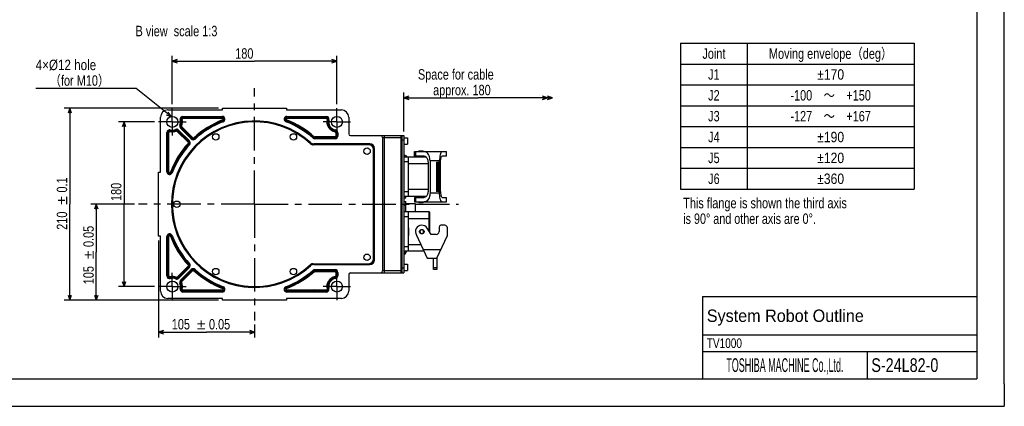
# Model space of a CAD drawing. Header units: millimetres. Extents: x 0 to 594, y 0 to 420.
# Tile 44 of 256: x 235 to 594, y 0 to 141. Entities that reach past the tile are written whole.
import ezdxf
from ezdxf.enums import TextEntityAlignment as Align

# ---------------------------------------------------------------- set-up
doc = ezdxf.new("R2010")
doc.units = ezdxf.units.MM
doc.header["$LTSCALE"] = 32.67
for name, pattern in [('CENTER', [0.6, 0.375, -0.075, 0.075, -0.075]), ('DOT', [0.2, 0.1, -0.1]), ('HIDDEN', [0.2, 0.1, -0.1])]:
    doc.linetypes.add(name, pattern=pattern)
doc.layers.get('0').update_dxf_attribs({"linetype": 'CONTINUOUS'})
for name, color, linetype in [('DEFAULT_1', 7, 'CENTER'), ('DEFAULT_2', 8, 'HIDDEN'), ('DRA_ITEM', 7, 'CONTINUOUS'), ('DRIV_DIM', 7, 'CONTINUOUS')]:
    doc.layers.add(name, color=color, linetype=linetype)
doc.styles.get("Standard").update_dxf_attribs({"font": 'MS PGothic.ttf', "width": 0.8})
doc.dimstyles.new('DIMSTYLE_6', dxfattribs={"dimtxt": 3.8, "dimasz": 1.8, "dimexe": 0.18, "dimexo": 0.0625, "dimgap": 0.09, "dimtad": 1, "dimdec": 3, "dimlfac": 3, "dimdsep": 46, "dimtxsty": 'STANDARD', "dimblk": 'OPEN', "dimblk1": 'OPEN', "dimblk2": 'OPEN', "dimcen": 0.09, "dimadec": 0, "dimazin": 0, "dimtp": 0.001, "dimtm": 0.001, "dimtfac": 1, "dimtdec": 3, "dimtofl": 0, "dimtmove": 0, "dimatfit": 3, "dimldrblk": 'OPEN', "dimfxl": 1, "dimtolj": 1, "dimarcsym": 0})
doc.dimstyles.new('DIMSTYLE_7', dxfattribs={"dimtxt": 3.8, "dimasz": 1.8, "dimexe": 0.18, "dimexo": 0.0625, "dimgap": 0.09, "dimtad": 1, "dimdec": 3, "dimlfac": 3, "dimdsep": 46, "dimtxsty": 'STANDARD', "dimblk": 'OPEN', "dimblk1": 'OPEN', "dimblk2": 'OPEN', "dimcen": 0.09, "dimadec": 0, "dimazin": 0, "dimtol": 1, "dimtp": 0.05, "dimtm": 0.05, "dimtfac": 1, "dimtdec": 3, "dimtofl": 0, "dimtmove": 0, "dimatfit": 3, "dimldrblk": 'OPEN', "dimfxl": 1, "dimtolj": 1, "dimarcsym": 0})
doc.dimstyles.new('DIMSTYLE_8', dxfattribs={"dimtxt": 3.8, "dimasz": 1.8, "dimexe": 0.18, "dimexo": 0.0625, "dimgap": 0.09, "dimtad": 1, "dimdec": 3, "dimlfac": 3, "dimdsep": 46, "dimtxsty": 'STANDARD', "dimblk": 'OPEN', "dimblk1": 'OPEN', "dimblk2": 'OPEN', "dimcen": 0.09, "dimadec": 0, "dimazin": 0, "dimtol": 1, "dimtp": 0.1, "dimtm": 0.1, "dimtfac": 1, "dimtdec": 3, "dimtofl": 0, "dimtmove": 0, "dimatfit": 3, "dimldrblk": 'OPEN', "dimfxl": 1, "dimtolj": 1, "dimarcsym": 0})

# ---------------------------------------------------------------- blocks, each defined once
blk = doc.blocks.new('_OPEN')
at = {"color": 0, "linetype": 'ByBlock'}
for p, q in [((0, 0), (-1, 0.34)), ((-1, -0.34), (0, 0)), ((-1, 0), (0, 0))]:
    blk.add_line(p, q, dxfattribs=at)
blk = doc.blocks.new('*D17')
at = {"layer": 'DRIV_DIM', "color": 2, "linetype": 'Continuous'}
for p, q in [((290.66, 110.14), (290.66, 127.71)), ((290.66, 125.71), (320.66, 125.71)), ((350.66, 125.71), (320.66, 125.71)), ((350.66, 110.14), (350.66, 127.71))]:
    blk.add_line(p, q, dxfattribs=at)
at = {"layer": 'DRIV_DIM', "color": 2, "linetype": 'Continuous', "xscale": 1.8, "yscale": 1.8, "zscale": 1.8, "rotation": 180}
blk.add_blockref('_OPEN', (290.66, 125.71), dxfattribs=at)
at = {"layer": 'DRIV_DIM', "color": 2, "linetype": 'Continuous', "xscale": 1.8, "yscale": 1.8, "zscale": 1.8}
blk.add_blockref('_OPEN', (350.66, 125.71), dxfattribs=at)
at = {"layer": 'DRIV_DIM', "color": 2, "linetype": 'Continuous', "width": 0.8}
blk.add_text('180', height=3.8, dxfattribs=at).set_placement((313.59, 126.66))
blk = doc.blocks.new('*D18')
at = {"layer": 'DRIV_DIM', "color": 2, "linetype": 'Continuous'}
for p, q in [((284.16, 103.64), (271.04, 103.64)), ((273.04, 103.64), (273.04, 73.64)), ((273.04, 43.64), (273.04, 73.64)), ((284.16, 43.64), (271.04, 43.64))]:
    blk.add_line(p, q, dxfattribs=at)
at = {"layer": 'DRIV_DIM', "color": 2, "linetype": 'Continuous', "xscale": 1.8, "yscale": 1.8, "zscale": 1.8}
for p, rotation in [((273.04, 103.64), 90), ((273.04, 43.64), 270)]:
    blk.add_blockref('_OPEN', p, dxfattribs=dict(at, rotation=rotation))
at = {"layer": 'DRIV_DIM', "color": 2, "linetype": 'Continuous', "width": 0.8}
blk.add_text('180', height=3.8, rotation=90, dxfattribs=at).set_placement((272.09, 74.81))
blk = doc.blocks.new('*D19')
at = {"layer": 'DRIV_DIM', "color": 2, "linetype": 'Continuous'}
for p, q in [((276.82, 73.64), (260.95, 73.64)), ((262.95, 73.64), (262.95, 56.14)), ((262.95, 38.64), (262.95, 56.14)), ((307.49, 38.64), (260.95, 38.64))]:
    blk.add_line(p, q, dxfattribs=at)
at = {"layer": 'DRIV_DIM', "color": 2, "linetype": 'Continuous', "xscale": 1.8, "yscale": 1.8, "zscale": 1.8}
for p, rotation in [((262.95, 73.64), 90), ((262.95, 38.64), 270)]:
    blk.add_blockref('_OPEN', p, dxfattribs=dict(at, rotation=rotation))
at = {"layer": 'DRIV_DIM', "color": 2, "linetype": 'Continuous'}
for s, width, p in [('0.05', 0.8, (262, 58.03)), ('%%p', 1.166667, (262, 53.59)), ('105', 0.8, (262, 44.47))]:
    blk.add_text(s, height=3.8, rotation=90, dxfattribs=dict(at, width=width)).set_placement(p)
blk = doc.blocks.new('*D20')
at = {"layer": 'DRIV_DIM', "color": 2, "linetype": 'Continuous'}
for p, q in [((307.49, 108.64), (251.27, 108.64)), ((253.27, 108.64), (253.27, 73.64)), ((253.27, 38.64), (253.27, 73.64)), ((307.49, 38.64), (251.27, 38.64))]:
    blk.add_line(p, q, dxfattribs=at)
at = {"layer": 'DRIV_DIM', "color": 2, "linetype": 'Continuous', "xscale": 1.8, "yscale": 1.8, "zscale": 1.8}
for p, rotation in [((253.27, 108.64), 90), ((253.27, 38.64), 270)]:
    blk.add_blockref('_OPEN', p, dxfattribs=dict(at, rotation=rotation))
at = {"layer": 'DRIV_DIM', "color": 2, "linetype": 'Continuous'}
for s, width, p in [('0.1', 0.8, (252.32, 77.88)), ('%%p', 1.166667, (252.32, 73.44)), ('210', 0.8, (252.32, 64.32))]:
    blk.add_text(s, height=3.8, rotation=90, dxfattribs=dict(at, width=width)).set_placement(p)
blk = doc.blocks.new('*D21')
at = {"layer": 'DRIV_DIM', "color": 2, "linetype": 'Continuous'}
for p, q in [((285.66, 60.47), (285.66, 25.05)), ((320.66, 29.8), (320.66, 25.05)), ((285.66, 27.05), (303.16, 27.05)), ((320.66, 27.05), (303.16, 27.05))]:
    blk.add_line(p, q, dxfattribs=at)
at = {"layer": 'DRIV_DIM', "color": 2, "linetype": 'Continuous', "xscale": 1.8, "yscale": 1.8, "zscale": 1.8, "rotation": 180}
blk.add_blockref('_OPEN', (285.66, 27.05), dxfattribs=at)
at = {"layer": 'DRIV_DIM', "color": 2, "linetype": 'Continuous', "xscale": 1.8, "yscale": 1.8, "zscale": 1.8}
blk.add_blockref('_OPEN', (320.66, 27.05), dxfattribs=at)
at = {"layer": 'DRIV_DIM', "color": 2, "linetype": 'Continuous'}
for s, width, p in [('105', 0.8, (290.46, 28)), ('%%p', 1.166667, (299.58, 28)), ('0.05', 0.8, (304.01, 28))]:
    blk.add_text(s, height=3.8, dxfattribs=dict(at, width=width)).set_placement(p)
blk = doc.blocks.new('_DOUBLE_OPEN')
at = {"color": 0, "linetype": 'ByBlock'}
for p, q in [((-1, 0), (-2, 0.34)), ((-2, -0.34), (-1, 0)), ((-2, 0), (-1, 0)), ((0, 0), (-1, 0.34)), ((-1, -0.34), (0, 0)), ((-1, 0), (0, 0))]:
    blk.add_line(p, q, dxfattribs=at)
blk = doc.blocks.new('*D25')
at = {"layer": 'DRIV_DIM', "color": 2, "linetype": 'Continuous'}
for p, q in [((375.09, 100.14), (375.09, 114.39)), ((375.09, 112.39), (402.16, 112.39)), ((429.24, 112.39), (402.16, 112.39))]:
    blk.add_line(p, q, dxfattribs=at)
at = {"layer": 'DRIV_DIM', "color": 2, "linetype": 'Continuous', "xscale": 1.8, "yscale": 1.8, "zscale": 1.8, "rotation": 180}
blk.add_blockref('_OPEN', (375.09, 112.39), dxfattribs=at)
at = {"layer": 'DRIV_DIM', "color": 2, "linetype": 'Continuous', "xscale": 1.8, "yscale": 1.8, "zscale": 1.8}
blk.add_blockref('_DOUBLE_OPEN', (429.24, 112.39), dxfattribs=at)
at = {"layer": 'DRIV_DIM', "color": 2, "linetype": 'Continuous', "width": 0.8}
for s, p in [('Space for cable', (380.21, 119.04)), ('     approx. 180 ', (380.21, 113.34))]:
    blk.add_text(s, height=3.8, dxfattribs=at).set_placement(p)

msp = doc.modelspace()

# ---------------------------------------------------------------- linework, layer by layer
at = {"color": 7, "linetype": 'Continuous'}
for p, q in [((584, 410), (584, 10)), ((594, 8.24228), (594, 409.35318)), ((288.99183, 107.97216), (308.99183, 107.97216)), ((308.99183, 107.97216), (308.99183, 108.63883)), ((308.99183, 108.63883), (332.32516, 108.63883)), ((332.32516, 108.63883), (332.32516, 107.97216)), ((332.32516, 107.97216), (352.32516, 107.97216)), ((286.32516, 85.3055), (286.32516, 105.3055)), ((294.53148, 105.3055), (308.86749, 105.3055)), ((332.4495, 105.3055), (346.78551, 105.3055)), ((354.99183, 105.3055), (354.99183, 99.3055)), ((297.81938, 97.65647), (293.86978, 101.60607)), ((288.99183, 85.42984), (288.99183, 99.76585)), ((292.69126, 100.42755), (296.64086, 96.47795)), ((349.99183, 97.8055), (342.64334, 97.8055)), ((350.6585, 99.69478), (350.6585, 98.47216)), ((355.6585, 98.63883), (375.09183, 98.63883)), ((367.32516, 97.97216), (367.32516, 49.3055)), ((373.99183, 98.63883), (373.99183, 48.63883)), ((374.32516, 98.63883), (374.32516, 48.63883)), ((375.09183, 98.63883), (375.09183, 48.63883)), ((375.09183, 97.8055), (376.42516, 97.8055)), ((376.42516, 97.8055), (376.42516, 95.47216)), ((362.32516, 95.3055), (342.06722, 95.3055)), ((362.6585, 95.63883), (342.19658, 95.63883)), ((363.99183, 53.63883), (363.99183, 93.63883)), ((364.32516, 53.3055), (364.32516, 93.97216)), ((375.09183, 95.47216), (376.42516, 95.47216)), ((375.09183, 91.47216), (375.2585, 91.47216)), ((383.26052, 90.8055), (375.09183, 90.8055)), ((376.7585, 76.47216), (376.7585, 90.8055)), ((378.95958, 91.13883), (378.95958, 92.8055)), ((378.95961, 92.8055), (390.62516, 92.8055)), ((382.53958, 91.13883), (378.95961, 91.13883)), ((379.31305, 92.8055), (379.31305, 91.13883)), ((380.47516, 93.13883), (382.1085, 93.13883)), ((380.47516, 93.13883), (380.47516, 92.8055)), ((380.47516, 91.13883), (380.47516, 90.8055)), ((382.1085, 92.8055), (382.1085, 93.13883)), ((382.1085, 90.8055), (382.1085, 91.13883)), ((390.62516, 91.13883), (389.04765, 91.13883)), ((390.62516, 91.13883), (390.62516, 92.8055)), ((383.89346, 88.97216), (383.89346, 78.3055)), ((384.62248, 89.47216), (384.62248, 77.8055)), ((386.92516, 88.97216), (388.09183, 88.97216)), ((386.92516, 88.97216), (386.92516, 78.3055)), ((387.42516, 88.97216), (387.42516, 78.3055)), ((388.09183, 77.8055), (388.09183, 89.47216)), ((388.42637, 78.3055), (388.42637, 88.97216)), ((285.6585, 61.97216), (285.6585, 85.3055)), ((285.6585, 85.3055), (286.32516, 85.3055)), ((383.26057, 76.47216), (375.09183, 76.47216)), ((375.09183, 75.94453), (375.7585, 75.94453)), ((375.7585, 75.94453), (375.7585, 76.47216)), ((378.95958, 76.13883), (378.95958, 74.47216)), ((378.95961, 76.13883), (382.53958, 76.13883)), ((379.31305, 76.13883), (379.31305, 74.47216)), ((380.47516, 76.47216), (380.47516, 76.13883)), ((382.1085, 76.13883), (382.1085, 76.47216)), ((388.09183, 78.3055), (386.92516, 78.3055)), ((389.04765, 76.13883), (390.62516, 76.13883)), ((390.62516, 74.47216), (390.62516, 76.13883)), ((375.09183, 74.66647), (375.7585, 74.66647)), ((375.09183, 73.31932), (375.7585, 73.31932)), ((375.7585, 70.8055), (375.7585, 74.66647)), ((379.32516, 73.8055), (375.7585, 73.8055)), ((378.95961, 74.47216), (390.62516, 74.47216)), ((379.32516, 70.8055), (379.32516, 73.8055)), ((380.47516, 74.47216), (380.47516, 74.13883)), ((382.1085, 74.13883), (380.47516, 74.13883)), ((382.1085, 74.13883), (382.1085, 74.47216)), ((384.2585, 70.8055), (375.09183, 70.8055)), ((376.7585, 56.47217), (376.7585, 70.8055)), ((384.59183, 63.29436), (384.59183, 70.47217)), ((376.82516, 64.97213), (376.7585, 64.97213)), ((376.82516, 64.97213), (376.82516, 62.29216)), ((385.00145, 62.63883), (383.60394, 64.87531)), ((387.89183, 65.3055), (387.89183, 63.63883)), ((389.9585, 65.97217), (388.5585, 65.97217)), ((390.9585, 62.27891), (390.9585, 64.97217)), ((286.32516, 61.97216), (285.6585, 61.97216)), ((286.32516, 41.97216), (286.32516, 61.97216)), ((288.99183, 47.51182), (288.99183, 61.84783)), ((376.82516, 62.3055), (376.7585, 62.3055)), ((376.7585, 62.29216), (376.82516, 62.29216)), ((379.64639, 62.40235), (383.56709, 53.99437)), ((386.89183, 62.63883), (385.00145, 62.63883)), ((387.085, 53.97217), (390.9585, 62.27891)), ((382.41168, 56.47217), (375.09183, 56.47217)), ((375.09183, 55.47216), (375.2585, 55.47216)), ((375.92516, 56.47217), (375.92516, 56.13883)), ((383.61833, 53.97217), (387.085, 53.97217)), ((385.91833, 49.8055), (385.91833, 53.97217)), ((387.085, 53.97217), (387.085, 49.8055)), ((296.64086, 50.79971), (292.69126, 46.85011)), ((342.06722, 51.97216), (362.32516, 51.97216)), ((342.19658, 51.63883), (362.6585, 51.63883)), ((375.09183, 51.8055), (376.42516, 51.8055)), ((376.42516, 51.8055), (376.42516, 49.47216)), ((293.86978, 45.6716), (297.81938, 49.6212)), ((342.64334, 49.47216), (349.99183, 49.47216)), ((350.6585, 48.8055), (350.6585, 47.58288)), ((354.99183, 47.97216), (354.99183, 41.97216)), ((355.6585, 48.63883), (375.09183, 48.63883)), ((375.09183, 49.47216), (376.42516, 49.47216)), ((387.085, 49.8055), (385.91833, 49.8055)), ((308.86749, 41.97216), (294.53148, 41.97216)), ((346.78551, 41.97216), (332.4495, 41.97216)), ((484, 40), (584, 40)), ((484, 40), (484, 10)), ((308.99183, 39.3055), (288.99183, 39.3055)), ((308.99183, 38.63883), (308.99183, 39.3055)), ((332.32516, 38.63883), (308.99183, 38.63883)), ((352.32516, 39.3055), (332.32516, 39.3055)), ((332.32516, 39.3055), (332.32516, 38.63883)), ((484, 20), (584, 20)), ((544, 20), (544, 10)), ((10, 10), (584, 10)), ((12.37736, 0), (584.30102, 0))]:
    msp.add_line(p, q, dxfattribs=at)
at = {"color": 2, "linetype": 'Continuous'}
for p, q in [((475.95935, 132.31558), (561.07935, 132.31558)), ((475.95935, 132.31558), (475.95935, 79.11558)), ((500.27935, 132.31558), (500.27935, 79.11558)), ((561.07935, 132.31558), (561.07935, 79.11558)), ((475.95935, 124.71558), (561.07935, 124.71558)), ((475.95935, 117.11558), (561.07935, 117.11558)), ((475.95935, 109.51558), (561.07935, 109.51558)), ((475.95935, 101.91558), (561.07935, 101.91558)), ((475.95935, 94.31558), (561.07935, 94.31558)), ((475.95935, 86.71558), (561.07935, 86.71558)), ((475.95935, 79.11558), (561.07935, 79.11558))]:
    msp.add_line(p, q, dxfattribs=at)
at = {"color": 9, "linetype": 'Continuous'}
for p, q in [((293.56324, 104.38883), (294.20873, 104.5555)), ((294.53148, 104.97216), (294.53148, 105.63883)), ((294.53148, 105.63883), (308.86749, 105.63883)), ((294.53148, 104.97216), (308.86749, 104.97216)), ((308.86749, 104.97216), (308.86749, 105.63883)), ((309.223, 103.70416), (308.986, 104.32727)), ((332.09399, 103.70416), (332.331, 104.32727)), ((332.4495, 104.97216), (332.4495, 105.63883)), ((332.4495, 105.63883), (346.78551, 105.63883)), ((332.4495, 104.97216), (346.78551, 104.97216)), ((346.78551, 104.97216), (346.78551, 105.63883)), ((347.10826, 104.5555), (347.75376, 104.38883)), ((289.74183, 100.0886), (289.9085, 100.73409)), ((292.08975, 100.26304), (291.82952, 100.87682)), ((292.45556, 100.19185), (292.92697, 100.66326)), ((292.92697, 100.66326), (296.87657, 96.71366)), ((293.42051, 102.46781), (294.03429, 102.20758)), ((293.63407, 101.37036), (294.10548, 101.84177)), ((297.58367, 97.42076), (293.63407, 101.37036)), ((298.05508, 97.89217), (294.10548, 101.84177)), ((350.04739, 100.02345), (350.1585, 100.68079)), ((288.6585, 85.42984), (288.6585, 99.76585)), ((288.6585, 99.76585), (289.32516, 99.76585)), ((289.32516, 85.42984), (289.32516, 99.76585)), ((292.45556, 100.19185), (296.40516, 96.24225)), ((297.58367, 97.42076), (298.05508, 97.89217)), ((298.51558, 97.88175), (298.96518, 97.38951)), ((341.98048, 97.72342), (342.42239, 98.22258)), ((342.64334, 97.47216), (342.64334, 98.13883)), ((349.99183, 98.13883), (342.64334, 98.13883)), ((349.99183, 97.47216), (342.64334, 97.47216)), ((349.99183, 97.47216), (349.99183, 98.13883)), ((350.32516, 99.69478), (350.32516, 98.47216)), ((350.32516, 99.69478), (350.99183, 99.69478)), ((350.32516, 98.47216), (350.99183, 98.47216)), ((350.99183, 99.69478), (350.99183, 98.47216)), ((367.32516, 97.97216), (373.99183, 97.97216)), ((367.99183, 48.63883), (367.99183, 98.63883)), ((375.09183, 96.97216), (373.99183, 96.97216)), ((296.40516, 96.24225), (296.87657, 96.71366)), ((296.41558, 95.78175), (296.90782, 95.33215)), ((375.2585, 91.47216), (375.2585, 90.8055)), ((376.7585, 89.13883), (375.09183, 89.13883)), ((383.89346, 88.3055), (376.7585, 88.3055)), ((388.09183, 89.47216), (384.62248, 89.47216)), ((288.6585, 85.42984), (289.32516, 85.42984)), ((289.97006, 85.31133), (290.59317, 85.07433)), ((376.7585, 78.13883), (375.09183, 78.13883)), ((383.89346, 78.97216), (376.7585, 78.97216)), ((384.62248, 77.8055), (388.09183, 77.8055)), ((375.09183, 69.13883), (376.7585, 69.13883)), ((384.59183, 68.3055), (376.7585, 68.3055)), ((384.2585, 63.8278), (384.2585, 70.8055)), ((288.6585, 47.51182), (288.6585, 61.84783)), ((288.6585, 61.84783), (289.32516, 61.84783)), ((289.32516, 47.51182), (289.32516, 61.84783)), ((289.97006, 61.96633), (290.59317, 62.20334)), ((376.7585, 58.13883), (375.09183, 58.13883)), ((376.7585, 58.97217), (381.24591, 58.97217)), ((375.2585, 56.47217), (375.2585, 55.47216)), ((388.48392, 56.97217), (382.17852, 56.97217)), ((296.40516, 51.03541), (292.45556, 47.08581)), ((296.87657, 50.56401), (292.92697, 46.61441)), ((296.40516, 51.03541), (296.87657, 50.56401)), ((296.41558, 51.49592), (296.90782, 51.94552)), ((375.09183, 50.3055), (373.99183, 50.3055)), ((387.085, 50.42566), (385.91833, 50.42566)), ((288.6585, 47.51182), (289.32516, 47.51182)), ((289.9085, 46.54357), (289.74183, 47.18907)), ((291.82952, 46.40084), (292.08975, 47.01462)), ((292.45556, 47.08581), (292.92697, 46.61441)), ((293.63407, 45.9073), (297.58367, 49.8569)), ((294.10548, 45.4359), (298.05508, 49.3855)), ((297.58367, 49.8569), (298.05508, 49.3855)), ((298.51558, 49.39591), (298.96518, 49.88816)), ((341.98048, 49.55424), (342.42239, 49.05508)), ((342.64334, 49.8055), (349.99183, 49.8055)), ((342.64334, 49.13883), (342.64334, 49.8055)), ((342.64334, 49.13883), (349.99183, 49.13883)), ((349.99183, 49.13883), (349.99183, 49.8055)), ((350.1585, 46.59687), (350.04739, 47.25421)), ((350.32516, 48.8055), (350.99183, 48.8055)), ((350.32516, 48.8055), (350.32516, 47.58288)), ((350.32516, 47.58288), (350.99183, 47.58288)), ((350.99183, 48.8055), (350.99183, 47.58288)), ((373.99183, 49.3055), (367.32516, 49.3055)), ((293.42051, 44.80985), (294.03429, 45.07008)), ((293.63407, 45.9073), (294.10548, 45.4359)), ((308.986, 42.95039), (309.223, 43.57351)), ((332.09399, 43.57351), (332.331, 42.95039)), ((293.56324, 42.88883), (294.20873, 42.72216)), ((294.53148, 41.63883), (294.53148, 42.3055)), ((308.86749, 42.3055), (294.53148, 42.3055)), ((308.86749, 41.63883), (294.53148, 41.63883)), ((308.86749, 41.63883), (308.86749, 42.3055)), ((342.11173, 42.3055), (332.4495, 42.3055)), ((332.4495, 41.63883), (332.4495, 42.3055)), ((346.78551, 41.63883), (332.4495, 41.63883)), ((346.78551, 42.3055), (342.5386, 42.3055)), ((346.78551, 41.63883), (346.78551, 42.3055)), ((347.10826, 42.72216), (347.75376, 42.88883))]:
    msp.add_line(p, q, dxfattribs=at)
at = {"color": 4, "linetype": 'Continuous'}
for p, q in [((484, 26), (584, 26)), ((594, 8.24228), (594, 0)), ((584.30102, 0), (594, 0))]:
    msp.add_line(p, q, dxfattribs=at)
at = {"color": 7, "linetype": 'Continuous'}
for points in [[(384.53697, 90.41554), (384.4273, 90.88083), (384.27166, 91.32301), (384.0727, 91.72834), (383.83257, 92.08589), (383.55477, 92.38299), (383.24373, 92.60915), (382.90376, 92.75414), (382.53958, 92.8055)], [(382.53958, 91.13883), (382.79713, 91.09927), (383.03738, 90.98708), (383.25576, 90.81125), (383.44736, 90.57982), (383.60785, 90.30209), (383.73407, 89.98996), (383.82377, 89.65494), (383.87638, 89.31141), (383.89346, 88.97216)], [(384.62248, 89.47216), (384.60142, 89.9418), (384.53697, 90.41554)], [(389.04765, 92.8055), (388.87848, 92.75286), (388.71576, 92.59814), (388.56392, 92.34696), (388.42729, 92.00819), (388.31018, 91.59244), (388.21593, 91.11417), (388.14711, 90.58951), (388.10565, 90.03634), (388.09183, 89.47216)], [(388.42637, 88.97216), (388.43541, 89.33889), (388.46238, 89.69777), (388.50693, 90.03795), (388.56786, 90.34827), (388.64363, 90.61833), (388.73223, 90.83881), (388.83094, 91.00278), (388.937, 91.10418), (389.04765, 91.13883)], [(383.89346, 78.3055), (383.87618, 77.96476), (383.82339, 77.62061), (383.73336, 77.2856), (383.60723, 76.97416), (383.44714, 76.69766), (383.256, 76.46664), (383.03771, 76.29085), (382.79791, 76.17853), (382.53958, 76.13883)], [(384.53711, 76.86119), (384.42671, 76.39487), (384.2705, 75.95189), (384.07133, 75.54686), (383.83101, 75.19002), (383.55289, 74.89306), (383.24199, 74.6674), (382.90254, 74.52317), (382.53958, 74.47216)], [(384.62248, 77.8055), (384.60166, 77.33605), (384.53711, 76.86119)], [(389.04765, 74.47216), (388.87784, 74.52518), (388.71486, 74.68068), (388.563, 74.93241), (388.42664, 75.27162), (388.30975, 75.68691), (388.21569, 76.16453), (388.14709, 76.68852), (388.10563, 77.24113), (388.09183, 77.8055)], [(388.42637, 78.3055), (388.43536, 77.93879), (388.46232, 77.5799), (388.50683, 77.23964), (388.56781, 76.92941), (388.64363, 76.65953), (388.73218, 76.43887), (388.8309, 76.27492), (388.93697, 76.17348), (389.04765, 76.13883)], [(380.79183, 63.63883), (380.8164, 63.83971), (380.88819, 64.02782), (381.00254, 64.19271), (381.15273, 64.3253), (381.33024, 64.41823), (381.52491, 64.46611), (381.72542, 64.46611), (381.92009, 64.41823), (382.0976, 64.3253), (382.24779, 64.19271), (382.36214, 64.02782), (382.43392, 63.83971), (382.4585, 63.63883)], [(382.4585, 63.63883), (382.43397, 63.43813), (382.36229, 63.25013), (382.24804, 63.08524), (382.09947, 62.95365), (381.92287, 62.86049), (381.72852, 62.81194), (381.52839, 62.81114), (381.33386, 62.85808), (381.15609, 62.95006), (381.0054, 63.08176), (380.88923, 63.24788), (380.81653, 63.43746), (380.79183, 63.63883)], [(382.29183, 63.63883), (382.269, 63.81182), (382.20213, 63.97283), (382.09625, 64.11055), (381.95934, 64.21569), (381.79933, 64.28234), (381.62779, 64.30549), (381.45621, 64.28373), (381.29559, 64.21833), (381.15699, 64.11344), (381.04936, 63.97483), (380.9815, 63.81243), (380.9585, 63.63883)], [(380.9585, 63.63883), (380.98133, 63.46585), (381.0482, 63.30483), (381.15408, 63.16711), (381.29099, 63.06197), (381.451, 62.99532), (381.62254, 62.97217), (381.79412, 62.99393), (381.95474, 63.05933), (382.09334, 63.16422), (382.20097, 63.30284), (382.26883, 63.46523), (382.29183, 63.63883)], [(383.61833, 53.97217), (383.6129, 53.97502), (383.59611, 53.98287), (383.56727, 53.99442)]]:
    msp.add_lwpolyline(points, dxfattribs=at)
for centre, radius in [((290.6585, 103.63883), 2), ((350.6585, 103.63883), 2), ((306.49183, 98.17622), 1.16667), ((334.82516, 98.17622), 1.16667), ((361.6585, 92.97216), 1.16667), ((292.32516, 73.63883), 1.16667), ((361.6585, 54.3055), 1.16667), ((306.49183, 49.10145), 1.16667), ((334.82516, 49.10145), 1.16667), ((290.6585, 43.63883), 2), ((350.6585, 43.63883), 2)]:
    msp.add_circle(centre, radius, dxfattribs=at)
for centre, radius, start, end in [((288.99183, 105.3055), 2.66667, 90, 180), ((352.32516, 105.3055), 2.66667, 0, 90), ((290.6585, 103.63883), 3.33333, 337.0243128, 14.4775122), ((294.53148, 104.63883), 0.66667, 90, 194.4775122), ((308.86749, 104.63883), 0.66667, 290.824561, 90), ((332.4495, 104.63883), 0.66667, 90, 249.175439), ((346.78551, 104.63883), 0.66667, 345.5224878, 90), ((350.6585, 103.63883), 3.33333, 165.5224878, 260.4059318), ((290.6585, 103.63883), 3.33333, 255.5224878, 292.9756872), ((320.6585, 73.63883), 30.33333, 47.6959341, 312.3040659), ((320.6585, 73.63883), 30, 47.4631016, 312.5368984), ((292.21986, 99.95615), 0.66667, 45, 112.9756872), ((294.34118, 102.07747), 0.66667, 157.0243128, 225), ((320.6585, 73.63883), 32.5, 110.824561, 132.4078494), ((320.6585, 73.63883), 32.5, 48.4816718, 69.175439), ((289.6585, 99.76585), 0.66667, 75.5224878, 180), ((298.29078, 98.12787), 0.66667, 225, 312.4078494), ((342.64334, 98.47216), 0.66667, 228.4816718, 270), ((349.99183, 98.47216), 0.66667, 270, 360), ((349.99183, 99.69478), 0.66667, 0, 80.4059318), ((355.6585, 99.3055), 0.66667, 180, 270), ((366.6585, 97.97216), 0.66667, 0, 90), ((320.6585, 73.63883), 32.5, 137.5921506, 159.175439), ((296.16946, 96.00655), 0.66667, 317.5921506, 45), ((342.06722, 96.97216), 1.66667, 227.4631016, 270), ((342.19658, 97.3055), 1.66667, 227.6959341, 270), ((362.32516, 93.63883), 1.66667, 0, 90), ((362.6585, 93.97216), 1.66667, 0, 90), ((375.2585, 90.3055), 1.16667, 25.5575696, 90), ((289.6585, 85.42984), 0.66667, 180, 339.175439), ((384.2585, 70.47217), 0.33333, 0, 90), ((381.62516, 63.63883), 2.33333, 31.9999996, 212.0000009), ((388.5585, 65.3055), 0.66667, 90, 180), ((389.9585, 64.97217), 1, 0, 90), ((289.6585, 61.84783), 0.66667, 20.824561, 180), ((320.6585, 73.63883), 32.5, 200.824561, 222.4078494), ((386.89183, 63.63883), 1, 270, 360), ((375.2585, 56.13883), 0.66667, 270, 360), ((296.16946, 51.27111), 0.66667, 315, 42.4078494), ((342.06722, 50.3055), 1.66667, 90, 132.5368984), ((342.19658, 49.97216), 1.66667, 90, 132.3040659), ((362.32516, 53.63883), 1.66667, 270, 360), ((362.6585, 53.3055), 1.66667, 270, 360), ((289.6585, 47.51182), 0.66667, 180, 284.4775122), ((290.6585, 43.63883), 3.33333, 67.0243128, 104.4775122), ((292.21986, 47.32151), 0.66667, 247.0243128, 315), ((298.29078, 49.14979), 0.66667, 47.5921506, 135), ((320.6585, 73.63883), 32.5, 227.5921506, 249.175439), ((320.6585, 73.63883), 32.5, 290.824561, 311.5183282), ((342.64334, 48.8055), 0.66667, 90, 131.5183282), ((350.6585, 43.63883), 3.33333, 99.5940682, 194.4775122), ((349.99183, 48.8055), 0.66667, 0, 90), ((349.99183, 47.58288), 0.66667, 279.5940682, 360), ((355.6585, 47.97216), 0.66667, 90, 180), ((366.6585, 49.3055), 0.66667, 270, 360), ((294.34118, 45.20019), 0.66667, 135, 202.9756872), ((290.6585, 43.63883), 3.33333, 345.5224878, 22.9756872), ((308.86749, 42.63883), 0.66667, 270, 69.175439), ((332.4495, 42.63883), 0.66667, 110.824561, 270), ((288.99183, 41.97216), 2.66667, 180, 270), ((294.53148, 42.63883), 0.66667, 165.5224878, 270), ((342.32516, 41.63883), 0.7, 28.4368901, 151.5631099), ((346.78551, 42.63883), 0.66667, 270, 14.4775122), ((352.32516, 41.97216), 2.66667, 270, 360)]:
    msp.add_arc(centre, radius, start, end, dxfattribs=at)
at = {"color": 9, "linetype": 'Continuous'}
for centre, radius, start, end in [((290.6585, 103.63883), 3, 337.0243128, 14.4775122), ((294.53148, 104.63883), 1, 90, 194.4775122), ((290.6585, 103.63883), 3.66667, 337.0243128, 14.4775122), ((294.53148, 104.63883), 0.33333, 90, 194.4775122), ((320.6585, 73.63883), 32.83333, 110.824561, 132.4078494), ((308.86749, 104.63883), 1, 290.824561, 90), ((308.86749, 104.63883), 0.33333, 290.824561, 90), ((332.4495, 104.63883), 1, 90, 249.175439), ((332.4495, 104.63883), 0.33333, 90, 249.175439), ((320.6585, 73.63883), 32.83333, 48.4816718, 69.175439), ((346.78551, 104.63883), 1, 345.5224878, 90), ((346.78551, 104.63883), 0.33333, 345.5224878, 90), ((350.6585, 103.63883), 3.66667, 165.5224878, 260.4059318), ((350.6585, 103.63883), 3, 165.5224878, 260.4059318), ((289.6585, 99.76585), 1, 75.5224878, 180), ((290.6585, 103.63883), 3, 255.5224878, 292.9756872), ((292.21986, 99.95615), 1, 45, 112.9756872), ((294.34118, 102.07747), 1, 157.0243128, 225), ((294.34118, 102.07747), 0.33333, 157.0243128, 225), ((320.6585, 73.63883), 32.16667, 110.824561, 132.4078494), ((320.6585, 73.63883), 32.16667, 48.4816718, 69.175439), ((349.99183, 99.69478), 1, 0, 80.4059318), ((289.6585, 99.76585), 0.33333, 75.5224878, 180), ((290.6585, 103.63883), 3.66667, 255.5224878, 292.9756872), ((292.21986, 99.95615), 0.33333, 45, 112.9756872), ((298.29078, 98.12787), 1, 225, 312.4078494), ((298.29078, 98.12787), 0.33333, 225, 312.4078494), ((342.64334, 98.47216), 1, 228.4816718, 270), ((342.64334, 98.47216), 0.33333, 228.4816718, 270), ((349.99183, 98.47216), 1, 270, 360), ((349.99183, 98.47216), 0.33333, 270, 360), ((349.99183, 99.69478), 0.33333, 0, 80.4059318), ((320.6585, 73.63883), 32.83333, 137.5921506, 159.175439), ((320.6585, 73.63883), 32.16667, 137.5921506, 159.175439), ((296.16946, 96.00655), 0.33333, 317.5921506, 45), ((296.16946, 96.00655), 1, 317.5921506, 45), ((289.6585, 85.42984), 1, 180, 339.175439), ((289.6585, 85.42984), 0.33333, 180, 339.175439), ((289.6585, 61.84783), 1, 20.824561, 180), ((289.6585, 61.84783), 0.33333, 20.824561, 180), ((320.6585, 73.63883), 32.83333, 200.824561, 222.4078494), ((320.6585, 73.63883), 32.16667, 200.824561, 222.4078494), ((296.16946, 51.27111), 0.33333, 315, 42.4078494), ((296.16946, 51.27111), 1, 315, 42.4078494), ((289.6585, 47.51182), 1, 180, 284.4775122), ((289.6585, 47.51182), 0.33333, 180, 284.4775122), ((290.6585, 43.63883), 3.66667, 67.0243128, 104.4775122), ((292.21986, 47.32151), 0.33333, 247.0243128, 315), ((298.29078, 49.14979), 1, 47.5921506, 135), ((298.29078, 49.14979), 0.33333, 47.5921506, 135), ((320.6585, 73.63883), 32.83333, 227.5921506, 249.175439), ((320.6585, 73.63883), 32.16667, 227.5921506, 249.175439), ((320.6585, 73.63883), 32.16667, 290.824561, 311.5183282), ((320.6585, 73.63883), 32.83333, 290.824561, 311.5183282), ((342.64334, 48.8055), 1, 90, 131.5183282), ((342.64334, 48.8055), 0.33333, 90, 131.5183282), ((350.6585, 43.63883), 3.66667, 99.5940682, 194.4775122), ((349.99183, 48.8055), 1, 0, 90), ((349.99183, 48.8055), 0.33333, 0, 90), ((349.99183, 47.58288), 0.33333, 279.5940682, 360), ((349.99183, 47.58288), 1, 279.5940682, 360), ((290.6585, 43.63883), 3, 67.0243128, 104.4775122), ((292.21986, 47.32151), 1, 247.0243128, 315), ((294.34118, 45.20019), 1, 135, 202.9756872), ((290.6585, 43.63883), 3, 345.5224878, 22.9756872), ((294.34118, 45.20019), 0.33333, 135, 202.9756872), ((290.6585, 43.63883), 3.66667, 345.5224878, 22.9756872), ((308.86749, 42.63883), 1, 270, 69.175439), ((332.4495, 42.63883), 1, 110.824561, 270), ((350.6585, 43.63883), 3, 99.5940682, 194.4775122), ((294.53148, 42.63883), 1, 165.5224878, 270), ((294.53148, 42.63883), 0.33333, 165.5224878, 270), ((308.86749, 42.63883), 0.33333, 270, 69.175439), ((332.4495, 42.63883), 0.33333, 110.824561, 270), ((346.78551, 42.63883), 1, 270, 14.4775122), ((346.78551, 42.63883), 0.33333, 270, 14.4775122)]:
    msp.add_arc(centre, radius, start, end, dxfattribs=at)
at = {"color": 2, "linetype": 'Continuous'}
msp.add_arc((342.32516, 41.63883), 0.83333, 23.5812725, 156.4187275, dxfattribs=at)
at = {"layer": 'DEFAULT_1', "color": 7, "linetype": 'CENTER'}
for p, q in [((320.6585, 73.63883), (320.6585, 115.97643)), ((290.6585, 103.63883), (290.6585, 108.63883)), ((350.6585, 103.63883), (350.6585, 108.63883)), ((290.6585, 103.63883), (285.6585, 103.63883)), ((290.6585, 103.63883), (290.6585, 98.63883)), ((290.6585, 103.63883), (295.6585, 103.63883)), ((350.6585, 103.63883), (345.6585, 103.63883)), ((350.6585, 103.63883), (350.6585, 99.69478)), ((350.6585, 103.63883), (355.6585, 103.63883)), ((320.6585, 73.63883), (278.3209, 73.63883)), ((320.6585, 73.63883), (320.6585, 31.30124)), ((320.6585, 73.63883), (395.0353, 73.63883)), ((290.6585, 43.63883), (290.6585, 48.63883)), ((350.6585, 43.63883), (350.6585, 47.58288)), ((290.6585, 43.63883), (285.6585, 43.63883)), ((290.6585, 43.63883), (290.6585, 38.63883)), ((290.6585, 43.63883), (295.6585, 43.63883)), ((350.6585, 43.63883), (345.6585, 43.63883)), ((350.6585, 43.63883), (355.6585, 43.63883)), ((350.6585, 43.63883), (350.6585, 38.63883))]:
    msp.add_line(p, q, dxfattribs=at)
at = {"layer": 'DEFAULT_2', "color": 8, "linetype": 'DOT'}
for p, q in [((484, 40), (584, 40)), ((484, 40), (484, 10)), ((584, 40), (584, 10)), ((484, 26), (584, 26)), ((484, 20), (584, 20)), ((544, 20), (544, 10)), ((484, 10), (584, 10))]:
    msp.add_line(p, q, dxfattribs=at)
at = {"layer": 'DRA_ITEM', "color": 2, "linetype": 'Continuous'}
for p, q in [((273.26345, 115.84634), (240.83678, 115.84634)), ((277.45971, 115.84634), (273.26345, 115.84634)), ((290.21346, 105.58869), (277.45971, 115.84634))]:
    msp.add_line(p, q, dxfattribs=at)
msp.add_lwpolyline([(288.42499, 106.23707), (290.21346, 105.58869), (289.19667, 107.19653)], dxfattribs=at)

# ---------------------------------------------------------------- texts
at = {"color": 2, "linetype": 'Continuous'}
for s, height, width, p in [('Joint', 3.8, 0.8, (488.11935, 126.61558)), ('Moving envelope（deg）', 3.8, 0.8, (530.67935, 126.61558)), ('J1', 3.8, 0.8, (488.11935, 119.01558)), ('%%p170', 3.8, 0.891667, (530.67935, 119.01558)), ('J2', 3.8, 0.8, (488.11935, 111.41558)), ('-100\u3000～\u3000+150', 3.8, 0.8, (530.67935, 111.41558)), ('J3', 3.8, 0.8, (488.11935, 103.81558)), ('-127\u3000～\u3000+167', 3.8, 0.8, (530.67935, 103.81558)), ('J4', 3.8, 0.8, (488.11935, 96.21558)), ('%%p190', 3.8, 0.891667, (530.67935, 96.21558)), ('J5', 3.8, 0.8, (488.11935, 88.61558)), ('%%p120', 3.8, 0.891667, (530.67935, 88.61558)), ('J6', 3.8, 0.8, (488.11935, 81.01558)), ('%%p360', 3.8, 0.891667, (530.67935, 81.01558)), ('TOSHIBA MACHINE Co.,Ltd.', 5, 0.5, (514, 12.5))]:
    msp.add_text(s, height=height, dxfattribs=dict(at, width=width)).set_placement(p, align=Align.CENTER)
msp.add_text('System Robot Outline', height=4.5, dxfattribs=at).set_placement((485.52, 30.75))
at = {"color": 2, "linetype": 'Continuous', "width": 0.8}
for s, height, p in [('TV1000', 3.5, (485.52, 21.25)), ('S-24L82-0', 5, (545.52, 12.5))]:
    msp.add_text(s, height=height, dxfattribs=at).set_placement(p)
at = {"layer": 'DRA_ITEM', "color": 2, "linetype": 'Continuous'}
for s, width, p in [('4×%%c12 hole', 0.853333, (240.83678, 122.49634)), ('（for M10）', 0.8, (245.90345, 116.79634)), ('This flange is shown the third axis', 0.8, (476.92483, 72.16461)), ('is 90%%d and other axis are 0%%d.', 0.790805, (476.92483, 66.46461))]:
    msp.add_text(s, height=3.8, dxfattribs=dict(at, width=width)).set_placement(p)
at = {"layer": 'DRA_ITEM', "color": 2, "linetype": 'Continuous', "insert": (277.24809, 138.64), "char_height": 3.8, "width": 51.68, "attachment_point": 1}
msp.add_mtext('B view  scale 1:3', dxfattribs=at)

# ---------------------------------------------------------------- dimensions: what is measured, and where the dimension line sits
at = {"layer": 'DRIV_DIM', "color": 2, "linetype": 'Continuous'}
dim = msp.add_linear_dim(base=(350.6585, 125.71174), p1=(290.6585, 110.13883), p2=(350.6585, 110.13883), dimstyle='DIMSTYLE_6', dxfattribs=at)
dim.commit()
dim.dimension.update_dxf_attribs({"geometry": '*D17', "text_midpoint": (318.14724, 128.56174), "dimtype": 160})
dim = msp.add_linear_dim(base=(429.23624, 112.393), p1=(375.09183, 100.13883), p2=(429.23624, 111.393), text='Space for cable\\P     approx. 180 ', dimstyle='DIMSTYLE_6', override={"dimblk2": '_DOUBLE_OPEN', "dimsah": 1}, dxfattribs=at)
dim.commit()
dim.dimension.update_dxf_attribs({"geometry": '*D25', "text_midpoint": (406.05326, 118.093), "dimtype": 160})
for base, p1, p2, angle, dimstyle, picture, middle in [((253.2666, 108.63883), (307.49183, 38.63883), (307.49183, 108.63883), 90, 'DIMSTYLE_8', '*D20', (250.4166, 75.66096)), ((273.03974, 43.63883), (284.1585, 103.63883), (284.1585, 43.63883), 270, 'DIMSTYLE_6', '*D18', (270.18974, 79.36843)), ((262.9472, 38.63883), (276.8209, 73.63883), (307.49183, 38.63883), 270, 'DIMSTYLE_7', '*D19', (260.0972, 57.3296)), ((285.6585, 27.05197), (320.6585, 29.80124), (285.6585, 60.47216), 180, 'DIMSTYLE_7', '*D21', (303.31737, 29.90197))]:
    dim = msp.add_linear_dim(base=base, p1=p1, p2=p2, angle=angle, dimstyle=dimstyle, dxfattribs=at)
    dim.commit()
    dim.dimension.update_dxf_attribs({"geometry": picture, "text_midpoint": middle, "dimtype": 160})

doc.saveas('drawing.dxf')
